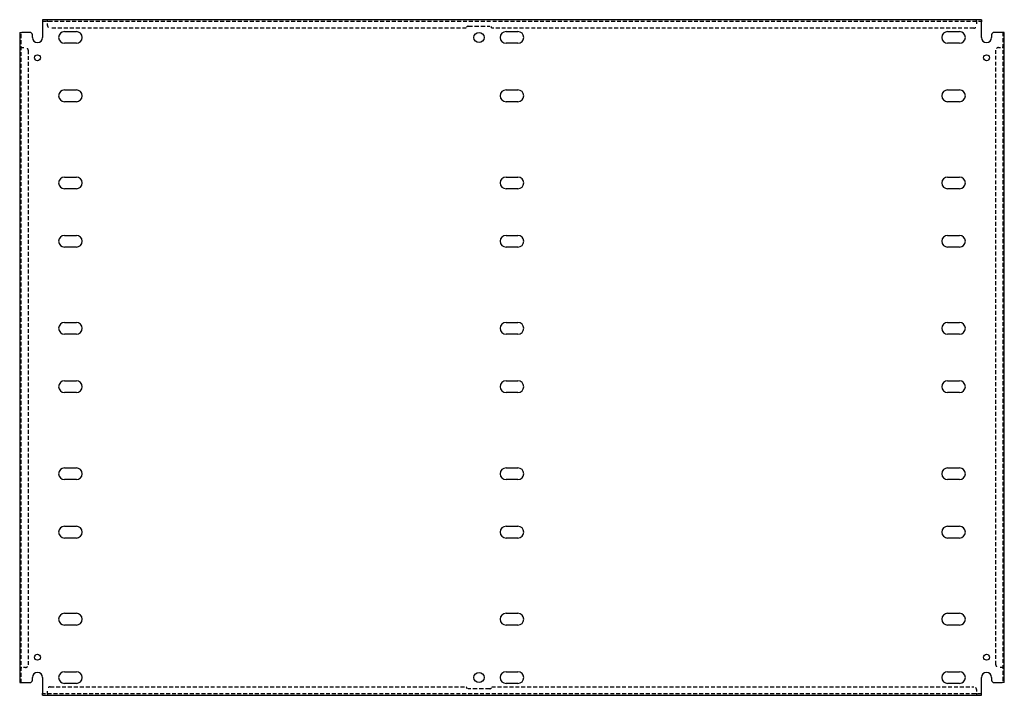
# Model space of a CAD drawing. Header units: inches. Extents: x 35.1 to 83.6, y 15.1 to 48.4.
import ezdxf

# ---------------------------------------------------------------- set-up
doc = ezdxf.new("R2010")
doc.units = ezdxf.units.IN
doc.header["$MEASUREMENT"] = 0
doc.linetypes.add('DASHED_SPACE', pattern=[0.2067, 0.1654, -0.0413])
doc.layers.add('Hidden Edges(ANSI)', color=7, linetype='DASHED_SPACE', lineweight=25)
doc.layers.add('Visible Edges(ANSI)', color=7, linetype='Continuous', lineweight=25)

msp = doc.modelspace()

# ---------------------------------------------------------------- linework, layer by layer
at = {"layer": 'Hidden Edges(ANSI)', "ltscale": 1.159348}
for p, q in [((36.2, 48.359), (82.45, 48.359)), ((82.45, 15.202), (36.2, 15.202))]:
    msp.add_line(p, q, dxfattribs=at)
at = {"layer": 'Hidden Edges(ANSI)', "ltscale": 0.129419}
for p, q in [((36.45, 48.359), (36.45, 48.427)), ((36.45, 48.359), (36.45, 48.427)), ((82.2, 48.359), (82.2, 48.427)), ((82.2, 48.359), (82.2, 48.427)), ((35.143, 47.052), (35.075, 47.052)), ((35.143, 47.052), (35.075, 47.052)), ((83.507, 47.052), (83.575, 47.052)), ((83.507, 47.052), (83.575, 47.052)), ((35.143, 16.509), (35.075, 16.509)), ((35.143, 16.509), (35.075, 16.509)), ((83.507, 16.509), (83.575, 16.509)), ((83.507, 16.509), (83.575, 16.509)), ((36.45, 15.202), (36.45, 15.134)), ((36.45, 15.202), (36.45, 15.134)), ((82.2, 15.202), (82.2, 15.134)), ((82.2, 15.202), (82.2, 15.134))]:
    msp.add_line(p, q, dxfattribs=at)
at = {"layer": 'Hidden Edges(ANSI)', "ltscale": 0.092649}
for p, q in [((36.45, 48.359), (36.45, 48.328)), ((82.2, 48.359), (82.2, 48.328)), ((35.143, 47.052), (35.174, 47.052)), ((83.507, 47.052), (83.476, 47.052)), ((35.143, 16.509), (35.174, 16.509)), ((83.507, 16.509), (83.476, 16.509)), ((36.45, 15.202), (36.45, 15.233)), ((82.2, 15.202), (82.2, 15.233))]:
    msp.add_line(p, q, dxfattribs=at)
at = {"layer": 'Hidden Edges(ANSI)', "ltscale": 0.369411}
for p, q in [((36.45, 48.134), (36.45, 48.328)), ((82.2, 48.328), (82.2, 48.134)), ((35.174, 47.052), (35.368, 47.052)), ((83.282, 47.052), (83.476, 47.052)), ((35.368, 16.509), (35.174, 16.509)), ((83.476, 16.509), (83.282, 16.509)), ((36.45, 15.233), (36.45, 15.427)), ((82.2, 15.427), (82.2, 15.233))]:
    msp.add_line(p, q, dxfattribs=at)
at = {"layer": 'Hidden Edges(ANSI)', "ltscale": 1.28568}
for p, q in [((57.169, 48.103), (58.232, 48.103)), ((58.232, 15.459), (57.169, 15.459))]:
    msp.add_line(p, q, dxfattribs=at)
at = {"layer": 'Hidden Edges(ANSI)', "ltscale": 1.156879}
for p, q in [((35.143, 15.759), (35.143, 47.802)), ((83.507, 47.802), (83.507, 15.759))]:
    msp.add_line(p, q, dxfattribs=at)
at = {"layer": 'Hidden Edges(ANSI)', "ltscale": 1.166795}
for p, q in [((57.075, 48.009), (36.575, 48.009)), ((36.575, 15.552), (57.075, 15.552))]:
    msp.add_line(p, q, dxfattribs=at)
at = {"layer": 'Hidden Edges(ANSI)', "ltscale": 1.160614}
for p, q in [((82.075, 48.009), (58.325, 48.009)), ((58.325, 15.552), (82.075, 15.552))]:
    msp.add_line(p, q, dxfattribs=at)
at = {"layer": 'Hidden Edges(ANSI)', "ltscale": 1.163138}
for p, q in [((35.493, 46.927), (35.493, 16.634)), ((83.157, 16.634), (83.157, 46.927))]:
    msp.add_line(p, q, dxfattribs=at)
at = {"layer": 'Hidden Edges(ANSI)', "ltscale": 0.373886}
for centre, start, end in [((36.575, 48.134), 180, 270), ((82.075, 48.134), 270, 0), ((35.368, 46.927), 0, 90), ((83.282, 46.927), 90, 180), ((35.368, 16.634), 270, 0), ((83.282, 16.634), 180, 270), ((36.575, 15.427), 90, 180), ((82.075, 15.427), 0, 90)]:
    msp.add_arc(centre, 0.125, start, end, dxfattribs=at)
at = {"layer": 'Hidden Edges(ANSI)', "ltscale": 0.279642}
for centre, start, end in [((57.169, 48.009), 90, 180), ((58.232, 48.009), 0, 90), ((57.169, 15.552), 180, 270), ((58.232, 15.552), 270, 0)]:
    msp.add_arc(centre, 0.0935, start, end, dxfattribs=at)
at = {"layer": 'Visible Edges(ANSI)'}
for p, q in [((82.45, 48.427), (36.2, 48.427)), ((36.2, 48.427), (36.2, 48.328)), ((36.2, 48.328), (36.2, 47.552)), ((82.45, 48.427), (82.45, 48.328)), ((82.45, 47.552), (82.45, 48.328)), ((35.075, 47.802), (35.174, 47.802)), ((35.075, 47.802), (35.075, 15.759)), ((35.575, 47.802), (35.174, 47.802)), ((35.7, 47.552), (35.7, 47.677)), ((37.284, 47.842), (37.866, 47.842)), ((59.034, 47.842), (59.616, 47.842)), ((80.784, 47.842), (81.366, 47.842)), ((82.95, 47.677), (82.95, 47.552)), ((83.476, 47.802), (83.075, 47.802)), ((83.575, 47.802), (83.476, 47.802)), ((83.575, 15.759), (83.575, 47.802)), ((37.866, 47.262), (37.284, 47.262)), ((59.616, 47.262), (59.034, 47.262)), ((81.366, 47.262), (80.784, 47.262)), ((37.284, 44.967), (37.866, 44.967)), ((59.034, 44.967), (59.616, 44.967)), ((80.784, 44.967), (81.366, 44.967)), ((37.866, 44.387), (37.284, 44.387)), ((59.616, 44.387), (59.034, 44.387)), ((81.366, 44.387), (80.784, 44.387)), ((37.284, 40.675), (37.866, 40.675)), ((59.034, 40.675), (59.616, 40.675)), ((80.784, 40.675), (81.366, 40.675)), ((37.866, 40.095), (37.284, 40.095)), ((59.616, 40.095), (59.034, 40.095)), ((81.366, 40.095), (80.784, 40.095)), ((37.284, 37.8), (37.866, 37.8)), ((59.034, 37.8), (59.616, 37.8)), ((80.784, 37.8), (81.366, 37.8)), ((37.866, 37.22), (37.284, 37.22)), ((59.616, 37.22), (59.034, 37.22)), ((81.366, 37.22), (80.784, 37.22)), ((37.284, 33.508), (37.866, 33.508)), ((59.034, 33.508), (59.616, 33.508)), ((80.784, 33.508), (81.366, 33.508)), ((37.866, 32.928), (37.284, 32.928)), ((59.616, 32.928), (59.034, 32.928)), ((81.366, 32.928), (80.784, 32.928)), ((37.284, 30.633), (37.866, 30.633)), ((59.034, 30.633), (59.616, 30.633)), ((80.784, 30.633), (81.366, 30.633)), ((37.866, 30.053), (37.284, 30.053)), ((59.616, 30.053), (59.034, 30.053)), ((81.366, 30.053), (80.784, 30.053)), ((37.284, 26.341), (37.866, 26.341)), ((59.034, 26.341), (59.616, 26.341)), ((80.784, 26.341), (81.366, 26.341)), ((37.866, 25.761), (37.284, 25.761)), ((59.616, 25.761), (59.034, 25.761)), ((81.366, 25.761), (80.784, 25.761)), ((37.284, 23.466), (37.866, 23.466)), ((59.034, 23.466), (59.616, 23.466)), ((80.784, 23.466), (81.366, 23.466)), ((37.866, 22.886), (37.284, 22.886)), ((59.616, 22.886), (59.034, 22.886)), ((81.366, 22.886), (80.784, 22.886)), ((37.284, 19.174), (37.866, 19.174)), ((59.034, 19.174), (59.616, 19.174)), ((80.784, 19.174), (81.366, 19.174)), ((37.866, 18.594), (37.284, 18.594)), ((59.616, 18.594), (59.034, 18.594)), ((81.366, 18.594), (80.784, 18.594)), ((35.7, 15.884), (35.7, 16.009)), ((36.2, 16.009), (36.2, 15.233)), ((37.284, 16.299), (37.866, 16.299)), ((59.034, 16.299), (59.616, 16.299)), ((80.784, 16.299), (81.366, 16.299)), ((82.45, 15.233), (82.45, 16.009)), ((82.95, 16.009), (82.95, 15.884)), ((35.075, 15.759), (35.174, 15.759)), ((35.174, 15.759), (35.575, 15.759)), ((37.866, 15.719), (37.284, 15.719)), ((59.616, 15.719), (59.034, 15.719)), ((81.366, 15.719), (80.784, 15.719)), ((83.075, 15.759), (83.476, 15.759)), ((83.575, 15.759), (83.476, 15.759)), ((36.2, 15.134), (36.2, 15.233)), ((36.2, 15.134), (82.45, 15.134)), ((82.45, 15.134), (82.45, 15.233))]:
    msp.add_line(p, q, dxfattribs=at)
for centre, radius in [((57.7, 47.552), 0.25), ((35.95, 46.552), 0.145), ((82.7, 46.552), 0.145), ((35.95, 17.009), 0.145), ((82.7, 17.009), 0.145), ((57.7, 16.009), 0.25)]:
    msp.add_circle(centre, radius, dxfattribs=at)
for centre, radius, start, end in [((35.575, 47.677), 0.125, 0, 90), ((35.95, 47.552), 0.25, 180, 0), ((37.284, 47.552), 0.29, 90, 270), ((37.866, 47.552), 0.29, 270, 90), ((59.034, 47.552), 0.29, 90, 270), ((59.616, 47.552), 0.29, 270, 90), ((80.784, 47.552), 0.29, 90, 270), ((81.366, 47.552), 0.29, 270, 90), ((82.7, 47.552), 0.25, 180, 0), ((83.075, 47.677), 0.125, 90, 180), ((37.284, 44.677), 0.29, 90, 270), ((37.866, 44.677), 0.29, 270, 90), ((59.034, 44.677), 0.29, 90, 270), ((59.616, 44.677), 0.29, 270, 90), ((80.784, 44.677), 0.29, 90, 270), ((81.366, 44.677), 0.29, 270, 90), ((37.284, 40.385), 0.29, 90, 270), ((37.866, 40.385), 0.29, 270, 90), ((59.034, 40.385), 0.29, 90, 270), ((59.616, 40.385), 0.29, 270, 90), ((80.784, 40.385), 0.29, 90, 270), ((81.366, 40.385), 0.29, 270, 90), ((37.284, 37.51), 0.29, 90, 270), ((37.866, 37.51), 0.29, 270, 90), ((59.034, 37.51), 0.29, 90, 270), ((59.616, 37.51), 0.29, 270, 90), ((80.784, 37.51), 0.29, 90, 270), ((81.366, 37.51), 0.29, 270, 90), ((37.284, 33.218), 0.29, 90, 270), ((37.866, 33.218), 0.29, 270, 90), ((59.034, 33.218), 0.29, 90, 270), ((59.616, 33.218), 0.29, 270, 90), ((80.784, 33.218), 0.29, 90, 270), ((81.366, 33.218), 0.29, 270, 90), ((37.284, 30.343), 0.29, 90, 270), ((37.866, 30.343), 0.29, 270, 90), ((59.034, 30.343), 0.29, 90, 270), ((59.616, 30.343), 0.29, 270, 90), ((80.784, 30.343), 0.29, 90, 270), ((81.366, 30.343), 0.29, 270, 90), ((37.284, 26.051), 0.29, 90, 270), ((37.866, 26.051), 0.29, 270, 90), ((59.034, 26.051), 0.29, 90, 270), ((59.616, 26.051), 0.29, 270, 90), ((80.784, 26.051), 0.29, 90, 270), ((81.366, 26.051), 0.29, 270, 90), ((37.284, 23.176), 0.29, 90, 270), ((37.866, 23.176), 0.29, 270, 90), ((59.034, 23.176), 0.29, 90, 270), ((59.616, 23.176), 0.29, 270, 90), ((80.784, 23.176), 0.29, 90, 270), ((81.366, 23.176), 0.29, 270, 90), ((37.284, 18.884), 0.29, 90, 270), ((37.866, 18.884), 0.29, 270, 90), ((59.034, 18.884), 0.29, 90, 270), ((59.616, 18.884), 0.29, 270, 90), ((80.784, 18.884), 0.29, 90, 270), ((81.366, 18.884), 0.29, 270, 90), ((35.95, 16.009), 0.25, 0, 180), ((37.284, 16.009), 0.29, 90, 270), ((37.866, 16.009), 0.29, 270, 90), ((59.034, 16.009), 0.29, 90, 270), ((59.616, 16.009), 0.29, 270, 90), ((80.784, 16.009), 0.29, 90, 270), ((81.366, 16.009), 0.29, 270, 90), ((82.7, 16.009), 0.25, 0, 180), ((35.575, 15.884), 0.125, 270, 0), ((83.075, 15.884), 0.125, 180, 270)]:
    msp.add_arc(centre, radius, start, end, dxfattribs=at)

doc.saveas('drawing.dxf')
